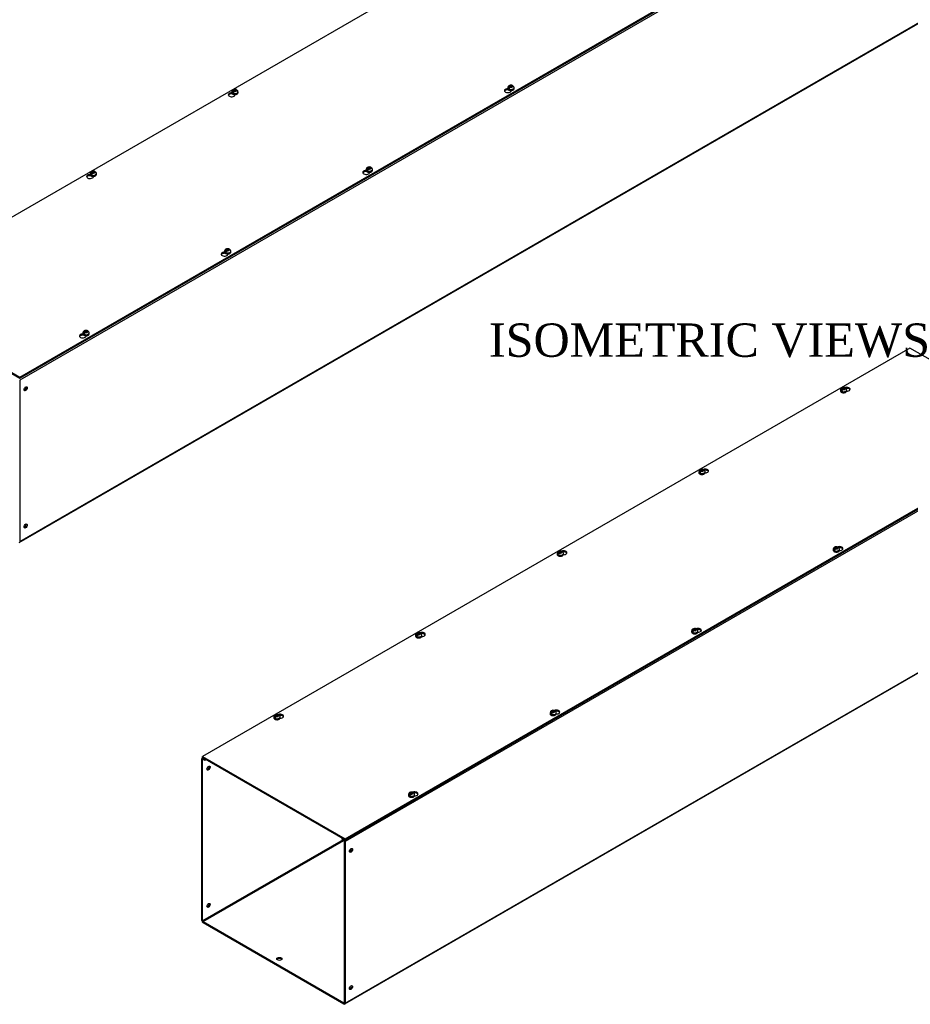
# Model space of a CAD drawing. Header units: inches. Extents: x 1 to 299, y -2 to 199.
# Tile 6 of 9: x 193 to 246, y 103 to 162. Entities that reach past the tile are written whole.
import ezdxf
from ezdxf.enums import TextEntityAlignment as Align

# ---------------------------------------------------------------- set-up
doc = ezdxf.new("R2010")
doc.units = ezdxf.units.IN
doc.header["$MEASUREMENT"] = 0
for name, color, linetype in [('COM56315-3', 7, 'Continuous'), ('COM56318-3', 7, 'Continuous'), ('Default', 7, 'Continuous'), ('SCS19515', 7, 'Continuous')]:
    doc.layers.add(name, color=color, linetype=linetype)
doc.styles.add('SEACAD_Times_New_Roman', font='times.ttf')

# ---------------------------------------------------------------- blocks, each defined once
blk = doc.blocks.new('SE2')
at = {"layer": 'COM56315-3', "color": 7, "linetype": 'Continuous'}
for p, q in [((277.484, 189.617), (192.631, 140.627)), ((192.608, 130.897), (277.461, 179.887)), ((192.631, 130.947), (277.484, 179.937)), ((192.631, 140.627), (192.631, 130.947))]:
    blk.add_line(p, q, dxfattribs=at)
for centre in [(192.984, 140.103), (192.984, 131.879)]:
    blk.add_ellipse(centre, major_axis=(0.067, 0.115), ratio=0.57735, dxfattribs=at)
for centre in [(192.933, 140.132), (192.933, 131.909)]:
    blk.add_ellipse(centre, major_axis=(0.067, 0.115), ratio=0.57735, start_param=3.534412, end_param=5.890366, dxfattribs=at)
at = {"layer": 'COM56318-3', "color": 7, "linetype": 'Continuous'}
for p, q in [((226.47, 170.206), (184.088, 145.737)), ((192.631, 140.805), (235.013, 165.274)), ((192.631, 140.741), (235.013, 165.21)), ((205.354, 157.773), (205.354, 157.799)), ((205.354, 157.773), (205.37, 157.782)), ((205.531, 157.706), (205.531, 157.735)), ((221.896, 158.02), (221.896, 158.047)), ((221.896, 158.02), (221.912, 158.029)), ((222.073, 157.953), (222.073, 157.982)), ((196.869, 152.874), (196.869, 152.9)), ((196.869, 152.874), (196.884, 152.883)), ((197.046, 152.807), (197.046, 152.836)), ((213.411, 153.121), (213.411, 153.148)), ((213.411, 153.121), (213.427, 153.13)), ((213.588, 153.054), (213.588, 153.083)), ((204.926, 148.222), (204.926, 148.249)), ((204.926, 148.222), (204.941, 148.231)), ((205.103, 148.155), (205.103, 148.184)), ((184.088, 145.737), (192.631, 140.805)), ((184.088, 145.673), (192.631, 140.741)), ((196.441, 143.323), (196.441, 143.35)), ((196.441, 143.323), (196.456, 143.332)), ((196.617, 143.256), (196.617, 143.285)), ((192.631, 140.741), (192.631, 140.805))]:
    blk.add_line(p, q, dxfattribs=at)
for centre, major_axis, start_param, end_param in [((205.33, 157.72), (0.203, 0), 1.537047, 6.405229), ((205.33, 157.657), (-0.203, 0), 4.590345, 6.008059), ((221.872, 157.968), (0.203, 0), 1.537047, 6.405229), ((221.872, 157.904), (-0.203, 0), 4.590345, 6.008059), ((196.844, 152.821), (0.203, 0), 1.537047, 6.405229), ((196.844, 152.758), (-0.203, 0), 4.590345, 6.008059), ((213.386, 153.069), (0.203, 0), 1.537047, 6.405229), ((213.386, 153.005), (-0.203, 0), 4.590345, 6.008059), ((204.901, 148.17), (0.203, 0), 1.537047, 6.405229), ((204.901, 148.106), (-0.203, 0), 4.590345, 6.008059), ((196.416, 143.271), (0.203, 0), 1.537047, 6.405229), ((196.416, 143.207), (-0.203, 0), 4.590345, 6.008059)]:
    blk.add_ellipse(centre, major_axis=major_axis, ratio=0.57735, start_param=start_param, end_param=end_param, dxfattribs=at)
at = {"layer": 'SCS19515', "color": 7, "linetype": 'Continuous'}
for p, q in [((221.877, 158.148), (221.877, 158.099)), ((222.008, 158.214), (221.977, 158.196)), ((222.008, 158.254), (222.078, 158.254)), ((222.008, 158.214), (222.008, 158.254)), ((222.008, 158.214), (222.008, 158.163)), ((222.008, 158.193), (222.078, 158.193)), ((222.02, 158.171), (222.051, 158.189)), ((222.12, 158.189), (222.051, 158.189)), ((222.108, 158.272), (222.078, 158.254)), ((222.078, 158.193), (222.078, 158.254)), ((222.12, 158.217), (222.078, 158.193)), ((222.12, 158.229), (222.151, 158.247)), ((222.12, 158.229), (222.12, 158.189)), ((222.252, 158.099), (222.252, 158.148)), ((205.335, 157.901), (205.335, 157.852)), ((205.442, 157.891), (205.371, 157.85)), ((205.466, 157.966), (205.435, 157.949)), ((205.466, 158.006), (205.536, 158.006)), ((205.466, 157.966), (205.466, 158.006)), ((205.466, 157.966), (205.466, 157.915)), ((205.466, 157.945), (205.536, 157.945)), ((205.478, 157.924), (205.508, 157.942)), ((205.578, 157.942), (205.508, 157.942)), ((205.566, 158.024), (205.536, 158.006)), ((205.536, 157.945), (205.536, 158.006)), ((205.578, 157.97), (205.536, 157.945)), ((205.578, 157.982), (205.609, 158)), ((205.578, 157.982), (205.578, 157.942)), ((205.71, 157.852), (205.71, 157.901)), ((221.984, 158.139), (221.913, 158.098)), ((196.849, 153.002), (196.849, 152.953)), ((196.957, 152.992), (196.886, 152.951)), ((196.981, 153.067), (196.95, 153.05)), ((196.981, 153.108), (197.05, 153.108)), ((196.981, 153.067), (196.981, 153.108)), ((196.981, 153.067), (196.981, 153.016)), ((196.981, 153.046), (197.05, 153.046)), ((196.992, 153.025), (197.023, 153.043)), ((197.093, 153.043), (197.023, 153.043)), ((197.081, 153.125), (197.05, 153.108)), ((197.05, 153.046), (197.05, 153.108)), ((197.093, 153.071), (197.05, 153.046)), ((197.093, 153.083), (197.124, 153.101)), ((197.093, 153.083), (197.093, 153.043)), ((197.224, 152.953), (197.224, 153.002)), ((213.391, 153.249), (213.391, 153.2)), ((213.499, 153.24), (213.428, 153.199)), ((213.523, 153.315), (213.492, 153.297)), ((213.523, 153.355), (213.592, 153.355)), ((213.523, 153.315), (213.523, 153.355)), ((213.523, 153.315), (213.523, 153.264)), ((213.523, 153.294), (213.592, 153.294)), ((213.534, 153.272), (213.565, 153.29)), ((213.635, 153.29), (213.565, 153.29)), ((213.623, 153.373), (213.592, 153.355)), ((213.592, 153.294), (213.592, 153.355)), ((213.635, 153.318), (213.592, 153.294)), ((213.635, 153.33), (213.666, 153.348)), ((213.635, 153.33), (213.635, 153.29)), ((213.766, 153.2), (213.766, 153.249)), ((204.906, 148.35), (204.906, 148.301)), ((205.014, 148.341), (204.942, 148.3)), ((205.038, 148.416), (205.007, 148.398)), ((205.038, 148.456), (205.107, 148.456)), ((205.038, 148.416), (205.038, 148.456)), ((205.038, 148.416), (205.038, 148.365)), ((205.038, 148.395), (205.107, 148.395)), ((205.049, 148.373), (205.08, 148.391)), ((205.15, 148.391), (205.08, 148.391)), ((205.138, 148.474), (205.107, 148.456)), ((205.107, 148.395), (205.107, 148.456)), ((205.15, 148.419), (205.107, 148.395)), ((205.15, 148.431), (205.18, 148.449)), ((205.15, 148.431), (205.15, 148.391)), ((205.281, 148.301), (205.281, 148.35)), ((196.421, 143.451), (196.421, 143.402)), ((196.529, 143.442), (196.457, 143.401)), ((196.552, 143.517), (196.521, 143.499)), ((196.552, 143.557), (196.622, 143.557)), ((196.552, 143.517), (196.552, 143.557)), ((196.552, 143.517), (196.552, 143.466)), ((196.552, 143.496), (196.622, 143.496)), ((196.564, 143.475), (196.595, 143.492)), ((196.664, 143.492), (196.595, 143.492)), ((196.653, 143.575), (196.622, 143.557)), ((196.622, 143.496), (196.622, 143.557)), ((196.664, 143.52), (196.622, 143.496)), ((196.664, 143.532), (196.695, 143.55)), ((196.664, 143.532), (196.664, 143.492)), ((196.796, 143.402), (196.796, 143.451))]:
    blk.add_line(p, q, dxfattribs=at)
for centre, radius, start, end in [((222.055, 158.075), 0.144, 122.64314, 170.97254), ((222.097, 158.051), 0.144, 122.64346, 170.97222), ((222.124, 158.148), 0.127, 0.36105, 52.38431), ((205.513, 157.828), 0.144, 122.64314, 170.97254), ((205.555, 157.803), 0.144, 122.64346, 170.97222), ((205.582, 157.9), 0.127, 0.36105, 52.38431), ((197.027, 152.929), 0.144, 122.64314, 170.97254), ((197.07, 152.904), 0.144, 122.64346, 170.97222), ((197.096, 153.001), 0.127, 0.36105, 52.38431), ((213.569, 153.176), 0.144, 122.64314, 170.97254), ((213.612, 153.152), 0.144, 122.64346, 170.97222), ((213.639, 153.249), 0.127, 0.36105, 52.38431), ((205.084, 148.277), 0.144, 122.64314, 170.97254), ((205.127, 148.253), 0.144, 122.64346, 170.97222), ((205.153, 148.35), 0.127, 0.36105, 52.38431), ((196.599, 143.378), 0.144, 122.64314, 170.97254), ((196.641, 143.354), 0.144, 122.64346, 170.97222), ((196.668, 143.451), 0.127, 0.36105, 52.38431)]:
    blk.add_arc(centre, radius, start, end, dxfattribs=at)
for centre, major_axis, start_param, end_param in [((222.064, 158.148), (0.188, 0), 3.141079, 6.283185), ((222.064, 158.222), (0.0975, 0), 1.098165, 3.614224), ((222.064, 158.222), (-0.0975, 0), 1.098165, 3.614224), ((222.064, 158.148), (0.188, 0), 0, 0.002282), ((205.522, 157.901), (0.188, 0), 3.141079, 6.283185), ((205.522, 157.852), (-0.188, 0), 0, 3.141593), ((205.522, 157.913), (-0.186, 0), 0.623612, 0.947184), ((205.522, 157.974), (0.0975, 0), 1.098165, 3.614224), ((205.522, 157.974), (-0.0975, 0), 1.098165, 3.614224), ((205.522, 157.901), (0.188, 0), 0, 0.002282), ((222.064, 158.099), (-0.188, 0), 0, 3.141593), ((222.064, 158.16), (-0.186, 0), 0.623612, 0.947184), ((197.037, 153.002), (0.188, 0), 3.141079, 6.283185), ((197.037, 152.953), (-0.188, 0), 0, 3.141593), ((197.037, 153.014), (-0.186, 0), 0.623612, 0.947184), ((197.037, 153.075), (0.0975, 0), 1.098165, 3.614224), ((197.037, 153.075), (-0.0975, 0), 1.098165, 3.614224), ((197.037, 153.002), (0.188, 0), 0, 0.002282), ((213.579, 153.249), (0.187, 0), 3.141079, 6.283185), ((213.579, 153.2), (-0.187, 0), 0, 3.141593), ((213.579, 153.261), (-0.186, 0), 0.623612, 0.947184), ((213.579, 153.323), (0.0975, 0), 1.098165, 3.614224), ((213.579, 153.323), (-0.0975, 0), 1.098165, 3.614224), ((213.579, 153.249), (0.187, 0), 0, 0.002282), ((205.094, 148.35), (0.188, 0), 3.141079, 6.283185), ((205.094, 148.301), (-0.188, 0), 0, 3.141593), ((205.094, 148.362), (-0.186, 0), 0.623612, 0.947184), ((205.094, 148.424), (0.0975, 0), 1.098165, 3.614224), ((205.094, 148.424), (-0.0975, 0), 1.098165, 3.614224), ((205.094, 148.35), (0.188, 0), 0, 0.002282), ((196.608, 143.451), (0.188, 0), 3.141079, 6.283185), ((196.608, 143.402), (-0.188, 0), 0, 3.141593), ((196.608, 143.463), (-0.186, 0), 0.623612, 0.947184), ((196.608, 143.525), (0.0975, 0), 1.098165, 3.614224), ((196.608, 143.525), (-0.0975, 0), 1.098165, 3.614224), ((196.608, 143.451), (0.188, 0), 0, 0.002282)]:
    blk.add_ellipse(centre, major_axis=major_axis, ratio=0.57735, start_param=start_param, end_param=end_param, dxfattribs=at)
for points, knots in [([(222.15, 158.278), (222.145, 158.28), (222.127, 158.288), (222.089, 158.294), (222.041, 158.295), (221.991, 158.286), (221.949, 158.267), (221.914, 158.241), (221.891, 158.21), (221.878, 158.177), (221.878, 158.158), (221.878, 158.148)], [0, 0, 0, 0, 0.045765, 0.175521, 0.307527, 0.442956, 0.585032, 0.704905, 0.817036, 0.925894, 1, 1, 1, 1]), ([(222.173, 158.248), (222.172, 158.252), (222.171, 158.255), (222.169, 158.262), (222.167, 158.265), (222.163, 158.27), (222.161, 158.273), (222.156, 158.276), (222.153, 158.278), (222.148, 158.28), (222.144, 158.281), (222.138, 158.281), (222.134, 158.281), (222.127, 158.28), (222.123, 158.279), (222.116, 158.276), (222.112, 158.274), (222.108, 158.272)], [0, 0, 0, 0, 0.125, 0.125, 0.25, 0.25, 0.375, 0.375, 0.5, 0.5, 0.625, 0.625, 0.75, 0.75, 0.875, 0.875, 1, 1, 1, 1]), ([(222.151, 158.247), (222.155, 158.249), (222.159, 158.251), (222.166, 158.254), (222.17, 158.255), (222.177, 158.256), (222.18, 158.257), (222.187, 158.256), (222.19, 158.255), (222.196, 158.253), (222.199, 158.252), (222.201, 158.25), (222.202, 158.25), (222.202, 158.249)], [0, 0, 0, 0, 0.125, 0.125, 0.25, 0.25, 0.375, 0.375, 0.5, 0.5, 0.625, 0.625, 0.6402307, 0.6402307, 0.6402307, 0.6402307]), ([(205.336, 157.854), (205.336, 157.848), (205.334, 157.834), (205.345, 157.808), (205.367, 157.782), (205.399, 157.76), (205.439, 157.743), (205.485, 157.734), (205.534, 157.732), (205.582, 157.738), (205.626, 157.751), (205.664, 157.771), (205.691, 157.797), (205.708, 157.826), (205.708, 157.843), (205.708, 157.853)], [0, 0, 0, 0, 0.036751, 0.112582, 0.188872, 0.269492, 0.353379, 0.437734, 0.52187, 0.606105, 0.690825, 0.776546, 0.863531, 0.938205, 1, 1, 1, 1]), ([(205.608, 158.03), (205.603, 158.033), (205.585, 158.041), (205.547, 158.047), (205.499, 158.048), (205.449, 158.038), (205.407, 158.02), (205.372, 157.993), (205.349, 157.963), (205.336, 157.93), (205.336, 157.91), (205.336, 157.901)], [0, 0, 0, 0, 0.045765, 0.175521, 0.307527, 0.442956, 0.585032, 0.704905, 0.817036, 0.925894, 1, 1, 1, 1]), ([(205.631, 158), (205.63, 158.004), (205.629, 158.008), (205.627, 158.015), (205.625, 158.018), (205.621, 158.023), (205.619, 158.025), (205.614, 158.029), (205.611, 158.03), (205.605, 158.033), (205.602, 158.033), (205.596, 158.034), (205.592, 158.033), (205.585, 158.032), (205.581, 158.031), (205.574, 158.028), (205.57, 158.026), (205.566, 158.024)], [0, 0, 0, 0, 0.125, 0.125, 0.25, 0.25, 0.375, 0.375, 0.5, 0.5, 0.625, 0.625, 0.75, 0.75, 0.875, 0.875, 1, 1, 1, 1]), ([(205.609, 158), (205.613, 158.002), (205.616, 158.004), (205.624, 158.007), (205.628, 158.008), (205.635, 158.009), (205.638, 158.009), (205.645, 158.009), (205.648, 158.008), (205.654, 158.006), (205.656, 158.004), (205.659, 158.002), (205.66, 158.002), (205.66, 158.002)], [0, 0, 0, 0, 0.125, 0.125, 0.25, 0.25, 0.375, 0.375, 0.5, 0.5, 0.625, 0.625, 0.6402307, 0.6402307, 0.6402307, 0.6402307]), ([(221.878, 158.101), (221.878, 158.096), (221.876, 158.081), (221.887, 158.055), (221.909, 158.029), (221.941, 158.007), (221.981, 157.991), (222.027, 157.981), (222.076, 157.979), (222.124, 157.985), (222.168, 157.998), (222.206, 158.019), (222.233, 158.044), (222.25, 158.073), (222.25, 158.091), (222.25, 158.1)], [0, 0, 0, 0, 0.036751, 0.112582, 0.188872, 0.269492, 0.353379, 0.437734, 0.52187, 0.606105, 0.690825, 0.776546, 0.863531, 0.938205, 1, 1, 1, 1]), ([(197.123, 153.132), (197.118, 153.134), (197.1, 153.142), (197.062, 153.148), (197.013, 153.149), (196.964, 153.139), (196.921, 153.121), (196.887, 153.094), (196.864, 153.064), (196.851, 153.031), (196.85, 153.011), (196.85, 153.002)], [0, 0, 0, 0, 0.045765, 0.175521, 0.307527, 0.442956, 0.585032, 0.704905, 0.817036, 0.925894, 1, 1, 1, 1]), ([(196.851, 152.955), (196.85, 152.949), (196.849, 152.935), (196.86, 152.909), (196.882, 152.883), (196.913, 152.861), (196.953, 152.844), (197, 152.835), (197.049, 152.833), (197.097, 152.839), (197.141, 152.852), (197.179, 152.872), (197.206, 152.898), (197.222, 152.927), (197.223, 152.944), (197.223, 152.954)], [0, 0, 0, 0, 0.036751, 0.112582, 0.188872, 0.269492, 0.353379, 0.437734, 0.52187, 0.606105, 0.690825, 0.776546, 0.863531, 0.938205, 1, 1, 1, 1]), ([(197.146, 153.101), (197.145, 153.105), (197.144, 153.109), (197.141, 153.116), (197.14, 153.119), (197.136, 153.124), (197.134, 153.126), (197.129, 153.13), (197.126, 153.131), (197.12, 153.134), (197.117, 153.134), (197.11, 153.135), (197.107, 153.134), (197.1, 153.133), (197.096, 153.132), (197.089, 153.129), (197.085, 153.127), (197.081, 153.125)], [0, 0, 0, 0, 0.125, 0.125, 0.25, 0.25, 0.375, 0.375, 0.5, 0.5, 0.625, 0.625, 0.75, 0.75, 0.875, 0.875, 1, 1, 1, 1]), ([(197.124, 153.101), (197.127, 153.103), (197.131, 153.105), (197.139, 153.108), (197.142, 153.109), (197.149, 153.11), (197.153, 153.11), (197.16, 153.11), (197.163, 153.109), (197.168, 153.107), (197.171, 153.105), (197.174, 153.103), (197.174, 153.103), (197.175, 153.103)], [0, 0, 0, 0, 0.125, 0.125, 0.25, 0.25, 0.375, 0.375, 0.5, 0.5, 0.625, 0.625, 0.6402307, 0.6402307, 0.6402307, 0.6402307]), ([(213.393, 153.202), (213.392, 153.197), (213.391, 153.182), (213.402, 153.156), (213.424, 153.13), (213.455, 153.108), (213.496, 153.092), (213.542, 153.082), (213.591, 153.08), (213.639, 153.086), (213.683, 153.099), (213.721, 153.12), (213.748, 153.145), (213.764, 153.174), (213.765, 153.192), (213.765, 153.201)], [0, 0, 0, 0, 0.036751, 0.112582, 0.188872, 0.269492, 0.353379, 0.437734, 0.52187, 0.606105, 0.690825, 0.776546, 0.863531, 0.938205, 1, 1, 1, 1]), ([(213.665, 153.379), (213.66, 153.381), (213.642, 153.389), (213.604, 153.395), (213.555, 153.396), (213.506, 153.387), (213.463, 153.368), (213.429, 153.342), (213.406, 153.311), (213.393, 153.278), (213.393, 153.259), (213.393, 153.249)], [0, 0, 0, 0, 0.045765, 0.175521, 0.307527, 0.442956, 0.585032, 0.704905, 0.817036, 0.925894, 1, 1, 1, 1]), ([(213.688, 153.349), (213.687, 153.353), (213.686, 153.356), (213.683, 153.363), (213.682, 153.366), (213.678, 153.371), (213.676, 153.374), (213.671, 153.377), (213.668, 153.379), (213.662, 153.381), (213.659, 153.382), (213.652, 153.382), (213.649, 153.382), (213.642, 153.381), (213.638, 153.38), (213.631, 153.377), (213.627, 153.375), (213.623, 153.373)], [0, 0, 0, 0, 0.125, 0.125, 0.25, 0.25, 0.375, 0.375, 0.5, 0.5, 0.625, 0.625, 0.75, 0.75, 0.875, 0.875, 1, 1, 1, 1]), ([(213.666, 153.348), (213.669, 153.35), (213.673, 153.352), (213.681, 153.355), (213.684, 153.356), (213.691, 153.357), (213.695, 153.358), (213.702, 153.357), (213.705, 153.357), (213.711, 153.354), (213.713, 153.353), (213.716, 153.351), (213.716, 153.351), (213.717, 153.35)], [0, 0, 0, 0, 0.125, 0.125, 0.25, 0.25, 0.375, 0.375, 0.5, 0.5, 0.625, 0.625, 0.6402307, 0.6402307, 0.6402307, 0.6402307]), ([(205.18, 148.48), (205.174, 148.482), (205.157, 148.49), (205.118, 148.496), (205.07, 148.497), (205.021, 148.488), (204.978, 148.469), (204.944, 148.443), (204.921, 148.412), (204.907, 148.379), (204.907, 148.36), (204.907, 148.35)], [0, 0, 0, 0, 0.045765, 0.175521, 0.307527, 0.442956, 0.585032, 0.704905, 0.817036, 0.925894, 1, 1, 1, 1]), ([(204.908, 148.303), (204.907, 148.298), (204.906, 148.283), (204.917, 148.257), (204.938, 148.231), (204.97, 148.209), (205.01, 148.193), (205.057, 148.183), (205.105, 148.181), (205.154, 148.187), (205.198, 148.2), (205.236, 148.221), (205.263, 148.246), (205.279, 148.275), (205.28, 148.293), (205.28, 148.302)], [0, 0, 0, 0, 0.036751, 0.112582, 0.188872, 0.269492, 0.353379, 0.437734, 0.52187, 0.606105, 0.690825, 0.776546, 0.863531, 0.938205, 1, 1, 1, 1]), ([(205.202, 148.45), (205.202, 148.454), (205.201, 148.457), (205.198, 148.464), (205.196, 148.467), (205.193, 148.472), (205.19, 148.475), (205.186, 148.478), (205.183, 148.48), (205.177, 148.482), (205.174, 148.483), (205.167, 148.483), (205.164, 148.483), (205.157, 148.482), (205.153, 148.481), (205.145, 148.478), (205.142, 148.476), (205.138, 148.474)], [0, 0, 0, 0, 0.125, 0.125, 0.25, 0.25, 0.375, 0.375, 0.5, 0.5, 0.625, 0.625, 0.75, 0.75, 0.875, 0.875, 1, 1, 1, 1]), ([(205.18, 148.449), (205.184, 148.451), (205.188, 148.453), (205.195, 148.456), (205.199, 148.457), (205.206, 148.458), (205.21, 148.459), (205.216, 148.458), (205.219, 148.458), (205.225, 148.455), (205.228, 148.454), (205.231, 148.452), (205.231, 148.452), (205.231, 148.451)], [0, 0, 0, 0, 0.125, 0.125, 0.25, 0.25, 0.375, 0.375, 0.5, 0.5, 0.625, 0.625, 0.6402307, 0.6402307, 0.6402307, 0.6402307]), ([(196.422, 143.404), (196.422, 143.399), (196.421, 143.384), (196.432, 143.358), (196.453, 143.332), (196.485, 143.31), (196.525, 143.294), (196.571, 143.284), (196.62, 143.282), (196.668, 143.288), (196.713, 143.301), (196.751, 143.322), (196.778, 143.347), (196.794, 143.376), (196.794, 143.394), (196.795, 143.403)], [0, 0, 0, 0, 0.036751, 0.112582, 0.188872, 0.269492, 0.353379, 0.437734, 0.52187, 0.606105, 0.690825, 0.776546, 0.863531, 0.938205, 1, 1, 1, 1]), ([(196.694, 143.581), (196.689, 143.583), (196.671, 143.591), (196.633, 143.597), (196.585, 143.598), (196.536, 143.589), (196.493, 143.57), (196.459, 143.544), (196.435, 143.513), (196.422, 143.48), (196.422, 143.461), (196.422, 143.451)], [0, 0, 0, 0, 0.045765, 0.175521, 0.307527, 0.442956, 0.585032, 0.704905, 0.817036, 0.925894, 1, 1, 1, 1]), ([(196.717, 143.551), (196.716, 143.555), (196.715, 143.558), (196.713, 143.565), (196.711, 143.568), (196.707, 143.573), (196.705, 143.576), (196.7, 143.579), (196.698, 143.581), (196.692, 143.583), (196.689, 143.584), (196.682, 143.584), (196.678, 143.584), (196.671, 143.583), (196.668, 143.582), (196.66, 143.579), (196.656, 143.577), (196.653, 143.575)], [0, 0, 0, 0, 0.125, 0.125, 0.25, 0.25, 0.375, 0.375, 0.5, 0.5, 0.625, 0.625, 0.75, 0.75, 0.875, 0.875, 1, 1, 1, 1]), ([(196.695, 143.55), (196.699, 143.552), (196.703, 143.554), (196.71, 143.557), (196.714, 143.558), (196.721, 143.559), (196.724, 143.56), (196.731, 143.559), (196.734, 143.559), (196.74, 143.556), (196.743, 143.555), (196.745, 143.553), (196.746, 143.553), (196.746, 143.552)], [0, 0, 0, 0, 0.125, 0.125, 0.25, 0.25, 0.375, 0.375, 0.5, 0.5, 0.625, 0.625, 0.6402307, 0.6402307, 0.6402307, 0.6402307])]:
    blk.add_open_spline(points, degree=3, knots=knots, dxfattribs=at)
blk = doc.blocks.new('SE3')
at = {"layer": 'COM56315-3', "color": 7, "linetype": 'Continuous'}
for p, q in [((296.981, 161.953), (212.128, 112.963)), ((212.128, 103.283), (296.981, 152.272)), ((212.106, 103.233), (296.958, 152.223)), ((203.541, 108.24), (203.541, 117.921)), ((203.608, 117.996), (203.563, 117.97)), ((203.592, 117.891), (203.617, 117.906)), ((203.592, 108.211), (203.592, 117.891)), ((203.639, 117.978), (203.617, 117.965)), ((203.617, 117.965), (203.718, 117.907)), ((203.617, 117.906), (203.718, 117.848)), ((203.718, 117.907), (203.74, 117.92)), ((203.718, 117.848), (203.718, 117.907)), ((203.718, 117.848), (203.791, 117.89)), ((212.001, 113.066), (203.592, 108.211)), ((203.617, 108.167), (212.052, 113.036)), ((211.973, 113.166), (211.951, 113.153)), ((211.951, 113.153), (212.052, 113.095)), ((211.951, 113.094), (211.951, 113.153)), ((211.951, 113.094), (212.052, 113.036)), ((212.052, 113.095), (212.074, 113.108)), ((212.077, 112.992), (212.077, 103.312)), ((212.128, 112.963), (212.128, 103.283)), ((203.617, 108.167), (212.052, 103.297)), ((203.617, 108.108), (212.052, 103.239)), ((212.077, 103.312), (212.052, 103.297))]:
    blk.add_line(p, q, dxfattribs=at)
for centre, major_axis, start_param, end_param in [((203.617, 117.877), (0.054, -0.0935), 2.356194, 3.926991), ((203.617, 117.877), (0.018, -0.0312), 2.356194, 3.926991), ((203.894, 117.397), (0.067, 0.115), 3.534412, 5.890366), ((212.052, 113.007), (-0.054, 0.0935), 3.926991, 5.497787), ((212.052, 113.007), (-0.018, 0.0312), 3.926991, 5.497787), ((212.431, 112.468), (-0.067, -0.115), 0.392819, 2.748773), ((203.894, 109.173), (0.067, 0.115), 3.534412, 5.890366), ((203.617, 108.196), (-0.054, 0.0935), 0.785398, 2.356194), ((203.617, 108.196), (-0.018, 0.0312), 0.785398, 2.356194), ((208.188, 105.877), (-0.156, 0), 3.473487, 5.951291), ((212.431, 104.244), (-0.066, -0.115), 0.392819, 2.748773), ((212.052, 103.327), (-0.018, 0.0312), 2.356194, 3.926991), ((212.052, 103.327), (-0.054, 0.0935), 2.356194, 3.926991)]:
    blk.add_ellipse(centre, major_axis=major_axis, ratio=0.57735, start_param=start_param, end_param=end_param, dxfattribs=at)
for centre, major_axis in [((203.945, 117.367), (0.067, 0.115)), ((212.481, 112.439), (-0.067, -0.115)), ((203.945, 109.143), (0.067, 0.115)), ((208.188, 105.936), (-0.156, 0)), ((212.481, 104.215), (-0.067, -0.115))]:
    blk.add_ellipse(centre, major_axis=major_axis, ratio=0.57735, dxfattribs=at)
at = {"layer": 'COM56318-3', "color": 7, "linetype": 'Continuous'}
for p, q in [((245.967, 142.542), (203.585, 118.073)), ((254.51, 137.61), (245.967, 142.542)), ((212.128, 113.14), (254.51, 137.61)), ((212.128, 113.077), (254.51, 137.546)), ((203.585, 118.073), (212.128, 113.14)), ((203.585, 118.009), (203.585, 118.073)), ((203.585, 118.009), (212.128, 113.077)), ((212.128, 113.077), (212.128, 113.14))]:
    blk.add_line(p, q, dxfattribs=at)
for centre, major_axis, start_param, end_param in [((242.182, 140.076), (-0.203, 0), 1.52323, 5.289648), ((242.182, 140.012), (0.203, 0), 0.275127, 1.795245), ((233.697, 135.177), (-0.203, 0), 1.52323, 5.289648), ((233.697, 135.113), (0.203, 0), 0.275127, 1.795245), ((241.754, 130.525), (-0.203, 0), 1.52323, 5.289648), ((241.754, 130.462), (0.203, 0), 0.275127, 1.795245), ((225.211, 130.278), (-0.203, 0), 1.52323, 5.349832), ((225.211, 130.214), (0.203, 0), 0.275127, 1.795245), ((233.268, 125.626), (-0.203, 0), 1.52323, 5.349832), ((233.268, 125.563), (0.203, 0), 0.275127, 1.795245), ((216.726, 125.379), (-0.203, 0), 1.52323, 5.289648), ((216.726, 125.315), (0.203, 0), 0.275127, 1.795245), ((208.241, 120.48), (-0.203, 0), 1.52323, 5.289648), ((208.241, 120.416), (0.203, 0), 0.275127, 1.795245), ((224.783, 120.727), (-0.203, 0), 1.52323, 5.349832), ((224.783, 120.664), (0.203, 0), 0.275127, 1.795245), ((216.298, 115.828), (-0.203, 0), 1.52323, 5.289648), ((216.298, 115.765), (0.203, 0), 0.275127, 1.795245)]:
    blk.add_ellipse(centre, major_axis=major_axis, ratio=0.57735, start_param=start_param, end_param=end_param, dxfattribs=at)
at = {"layer": 'SCS19515', "color": 7, "linetype": 'Continuous'}
for p, q in [((241.802, 140.034), (241.802, 139.985)), ((241.91, 140.025), (241.839, 139.984)), ((241.934, 140.1), (241.903, 140.082)), ((241.934, 140.14), (242.003, 140.14)), ((241.934, 140.1), (241.934, 140.14)), ((241.934, 140.1), (241.934, 140.049)), ((241.934, 140.079), (242.003, 140.079)), ((241.945, 140.058), (241.976, 140.075)), ((242.046, 140.075), (241.976, 140.075)), ((242.034, 140.158), (242.003, 140.14)), ((242.003, 140.079), (242.003, 140.14)), ((242.046, 140.103), (242.003, 140.079)), ((242.046, 140.116), (242.077, 140.133)), ((242.046, 140.116), (242.046, 140.075)), ((242.177, 139.985), (242.177, 140.034)), ((233.317, 135.135), (233.317, 135.086)), ((233.448, 135.201), (233.418, 135.183)), ((233.448, 135.241), (233.518, 135.241)), ((233.448, 135.201), (233.448, 135.241)), ((233.448, 135.201), (233.448, 135.15)), ((233.448, 135.18), (233.518, 135.18)), ((233.46, 135.159), (233.491, 135.177)), ((233.56, 135.177), (233.491, 135.177)), ((233.549, 135.259), (233.518, 135.241)), ((233.518, 135.18), (233.518, 135.241)), ((233.56, 135.204), (233.518, 135.18)), ((233.56, 135.217), (233.591, 135.234)), ((233.56, 135.217), (233.56, 135.177)), ((233.692, 135.086), (233.692, 135.135)), ((233.425, 135.126), (233.353, 135.085)), ((241.374, 130.484), (241.374, 130.435)), ((241.481, 130.474), (241.41, 130.433)), ((241.505, 130.549), (241.474, 130.532)), ((241.505, 130.59), (241.575, 130.59)), ((241.505, 130.549), (241.505, 130.59)), ((241.505, 130.549), (241.505, 130.498)), ((241.505, 130.528), (241.575, 130.528)), ((241.517, 130.507), (241.548, 130.525)), ((241.617, 130.525), (241.548, 130.525)), ((241.606, 130.607), (241.575, 130.59)), ((241.575, 130.528), (241.575, 130.59)), ((241.617, 130.553), (241.575, 130.528)), ((241.617, 130.565), (241.648, 130.583)), ((241.617, 130.565), (241.617, 130.525)), ((241.749, 130.435), (241.749, 130.484)), ((224.832, 130.236), (224.832, 130.187)), ((224.939, 130.227), (224.868, 130.186)), ((224.963, 130.302), (224.932, 130.284)), ((224.963, 130.342), (225.033, 130.342)), ((224.963, 130.302), (224.963, 130.342)), ((224.963, 130.302), (224.963, 130.251)), ((224.963, 130.281), (225.033, 130.281)), ((224.975, 130.26), (225.006, 130.278)), ((225.075, 130.278), (225.006, 130.278)), ((225.064, 130.36), (225.033, 130.342)), ((225.033, 130.281), (225.033, 130.342)), ((225.075, 130.305), (225.033, 130.281)), ((225.075, 130.318), (225.106, 130.335)), ((225.075, 130.318), (225.075, 130.278)), ((225.207, 130.187), (225.207, 130.236)), ((233.02, 125.691), (233.089, 125.691)), ((233.02, 125.65), (233.02, 125.691)), ((233.12, 125.708), (233.089, 125.691)), ((233.089, 125.629), (233.089, 125.691)), ((216.346, 125.337), (216.346, 125.288)), ((216.454, 125.328), (216.383, 125.287)), ((216.478, 125.403), (216.447, 125.385)), ((216.478, 125.443), (216.547, 125.443)), ((216.478, 125.403), (216.478, 125.443)), ((216.478, 125.403), (216.478, 125.352)), ((216.478, 125.382), (216.547, 125.382)), ((216.489, 125.361), (216.52, 125.379)), ((216.59, 125.379), (216.52, 125.379)), ((216.578, 125.461), (216.547, 125.443)), ((216.547, 125.382), (216.547, 125.443)), ((216.59, 125.406), (216.547, 125.382)), ((216.59, 125.419), (216.621, 125.436)), ((216.59, 125.419), (216.59, 125.379)), ((216.721, 125.288), (216.721, 125.337)), ((232.888, 125.585), (232.888, 125.536)), ((232.996, 125.575), (232.925, 125.534)), ((233.02, 125.65), (232.989, 125.633)), ((233.02, 125.65), (233.02, 125.599)), ((233.02, 125.629), (233.089, 125.629)), ((233.032, 125.608), (233.062, 125.626)), ((233.132, 125.626), (233.062, 125.626)), ((233.132, 125.654), (233.089, 125.629)), ((233.132, 125.666), (233.163, 125.684)), ((233.132, 125.666), (233.132, 125.626)), ((233.263, 125.536), (233.263, 125.585)), ((207.861, 120.438), (207.861, 120.389)), ((207.969, 120.429), (207.897, 120.388)), ((207.993, 120.504), (207.962, 120.486)), ((207.993, 120.544), (208.062, 120.544)), ((207.993, 120.504), (207.993, 120.544)), ((207.993, 120.504), (207.993, 120.453)), ((207.993, 120.483), (208.062, 120.483)), ((208.004, 120.462), (208.035, 120.48)), ((208.105, 120.48), (208.035, 120.48)), ((208.093, 120.562), (208.062, 120.544)), ((208.062, 120.483), (208.062, 120.544)), ((208.105, 120.507), (208.062, 120.483)), ((208.105, 120.52), (208.135, 120.538)), ((208.105, 120.52), (208.105, 120.48)), ((208.236, 120.389), (208.236, 120.438)), ((224.403, 120.686), (224.403, 120.637)), ((224.511, 120.677), (224.439, 120.635)), ((224.535, 120.751), (224.504, 120.734)), ((224.535, 120.792), (224.604, 120.792)), ((224.535, 120.751), (224.535, 120.792)), ((224.535, 120.751), (224.535, 120.701)), ((224.535, 120.73), (224.604, 120.73)), ((224.546, 120.709), (224.577, 120.727)), ((224.647, 120.727), (224.577, 120.727)), ((224.635, 120.809), (224.604, 120.792)), ((224.604, 120.73), (224.604, 120.792)), ((224.647, 120.755), (224.604, 120.73)), ((224.647, 120.767), (224.677, 120.785)), ((224.647, 120.767), (224.647, 120.727)), ((224.778, 120.637), (224.778, 120.686)), ((215.918, 115.787), (215.918, 115.738)), ((216.026, 115.778), (215.954, 115.736)), ((216.049, 115.852), (216.019, 115.835)), ((216.049, 115.893), (216.119, 115.893)), ((216.049, 115.852), (216.049, 115.893)), ((216.049, 115.852), (216.049, 115.802)), ((216.049, 115.831), (216.119, 115.831)), ((216.061, 115.81), (216.092, 115.828)), ((216.161, 115.828), (216.092, 115.828)), ((216.15, 115.91), (216.119, 115.893)), ((216.119, 115.831), (216.119, 115.893)), ((216.161, 115.856), (216.119, 115.831)), ((216.161, 115.868), (216.192, 115.886)), ((216.161, 115.868), (216.161, 115.828)), ((216.293, 115.738), (216.293, 115.787))]:
    blk.add_line(p, q, dxfattribs=at)
for centre, radius, start, end in [((241.939, 140.031), 0.136, 117.57392, 178.91262), ((241.98, 139.961), 0.144, 122.64314, 170.97254), ((241.989, 139.943), 0.238, 68.50384, 118.43804), ((242.023, 139.937), 0.144, 122.64346, 170.97222), ((242.054, 140.037), 0.122, 358.61469, 53.06792), ((233.454, 135.132), 0.136, 117.57392, 178.91262), ((233.495, 135.062), 0.144, 122.64314, 170.97254), ((233.504, 135.044), 0.238, 68.50384, 118.43804), ((233.538, 135.038), 0.144, 122.64346, 170.97222), ((233.568, 135.138), 0.122, 358.61469, 53.06792), ((241.51, 130.481), 0.136, 117.57392, 178.91262), ((241.552, 130.411), 0.144, 122.64314, 170.97254), ((241.56, 130.393), 0.238, 68.50384, 118.43804), ((241.594, 130.386), 0.144, 122.64346, 170.97222), ((241.625, 130.487), 0.122, 358.61469, 53.06792), ((224.968, 130.233), 0.136, 117.57392, 178.91262), ((225.01, 130.163), 0.144, 122.64314, 170.97254), ((225.018, 130.145), 0.238, 68.50384, 118.43804), ((225.052, 130.139), 0.144, 122.64346, 170.97222), ((225.083, 130.239), 0.122, 358.61469, 53.06792), ((233.025, 125.582), 0.136, 117.57392, 178.91262), ((233.075, 125.494), 0.238, 68.50384, 118.43804), ((216.483, 125.334), 0.136, 117.57392, 178.91262), ((216.525, 125.264), 0.144, 122.64314, 170.97254), ((216.533, 125.246), 0.238, 68.50384, 118.43804), ((216.567, 125.24), 0.144, 122.64346, 170.97222), ((216.598, 125.34), 0.122, 358.61469, 53.06792), ((233.067, 125.512), 0.144, 122.64314, 170.97254), ((233.109, 125.487), 0.144, 122.64346, 170.97222), ((233.14, 125.588), 0.122, 358.61469, 53.06792), ((207.998, 120.435), 0.136, 117.57392, 178.91262), ((208.039, 120.365), 0.144, 122.64314, 170.97254), ((208.048, 120.347), 0.238, 68.50384, 118.43804), ((208.082, 120.341), 0.144, 122.64346, 170.97222), ((208.112, 120.441), 0.122, 358.61469, 53.06792), ((224.54, 120.683), 0.136, 117.57392, 178.91262), ((224.581, 120.613), 0.144, 122.64314, 170.97254), ((224.59, 120.595), 0.238, 68.50384, 118.43804), ((224.624, 120.588), 0.144, 122.64346, 170.97222), ((224.655, 120.689), 0.122, 358.61469, 53.06792), ((216.055, 115.784), 0.136, 117.57392, 178.91262), ((216.096, 115.714), 0.144, 122.64314, 170.97254), ((216.105, 115.696), 0.238, 68.50384, 118.43804), ((216.138, 115.689), 0.144, 122.64346, 170.97222), ((216.169, 115.79), 0.122, 358.61469, 53.06792)]:
    blk.add_arc(centre, radius, start, end, dxfattribs=at)
for centre, major_axis, start_param, end_param in [((241.99, 140.034), (-0.187, 0), 0.002282, 3.141079), ((241.99, 139.985), (0.187, 0), 3.141593, 6.283185), ((241.99, 140.047), (-0.186, 0), 0.623612, 0.947184), ((241.99, 140.108), (0.0975, 0), 1.098165, 3.614224), ((241.99, 140.108), (-0.0975, 0), 1.098165, 3.614224), ((233.504, 135.135), (-0.187, 0), 0.002282, 3.141079), ((233.504, 135.209), (0.0975, 0), 1.098165, 3.614224), ((233.504, 135.209), (-0.0975, 0), 1.098165, 3.614224), ((233.504, 135.086), (0.188, 0), 3.141593, 6.283185), ((233.504, 135.148), (-0.186, 0), 0.623612, 0.947184), ((241.561, 130.484), (-0.188, 0), 0.002282, 3.141079), ((241.561, 130.435), (0.188, 0), 3.141593, 6.283185), ((241.561, 130.496), (-0.186, 0), 0.623612, 0.947184), ((241.561, 130.557), (0.0975, 0), 1.098165, 3.614224), ((241.561, 130.557), (-0.0975, 0), 1.098165, 3.614224), ((225.019, 130.236), (-0.188, 0), 0.002282, 3.141079), ((225.019, 130.187), (0.188, 0), 3.141593, 6.283185), ((225.019, 130.249), (-0.186, 0), 0.623612, 0.947184), ((225.019, 130.31), (0.0975, 0), 1.098165, 3.614224), ((225.019, 130.31), (-0.0975, 0), 1.098165, 3.614224), ((233.076, 125.658), (0.0975, 0), 1.098165, 3.614224), ((216.534, 125.337), (-0.188, 0), 0.002282, 3.141079), ((216.534, 125.288), (0.187, 0), 3.141593, 6.283185), ((216.534, 125.35), (-0.186, 0), 0.623612, 0.947184), ((216.534, 125.411), (0.0975, 0), 1.098165, 3.614224), ((216.534, 125.411), (-0.0975, 0), 1.098165, 3.614224), ((233.076, 125.585), (-0.187, 0), 0.002282, 3.141079), ((233.076, 125.536), (0.187, 0), 3.141593, 6.283185), ((233.076, 125.597), (-0.186, 0), 0.623612, 0.947184), ((233.076, 125.658), (-0.0975, 0), 1.098165, 3.614224), ((208.049, 120.438), (-0.187, 0), 0.002282, 3.141079), ((208.049, 120.389), (0.188, 0), 3.141593, 6.283185), ((208.049, 120.451), (-0.186, 0), 0.623612, 0.947184), ((208.049, 120.512), (0.0975, 0), 1.098165, 3.614224), ((208.049, 120.512), (-0.0975, 0), 1.098165, 3.614224), ((224.591, 120.686), (-0.188, 0), 0.002282, 3.141079), ((224.591, 120.637), (0.188, 0), 3.141593, 6.283185), ((224.591, 120.698), (-0.186, 0), 0.623612, 0.947184), ((224.591, 120.759), (0.0975, 0), 1.098165, 3.614224), ((224.591, 120.759), (-0.0975, 0), 1.098165, 3.614224), ((216.105, 115.787), (-0.188, 0), 0.002282, 3.141079), ((216.105, 115.738), (0.188, 0), 3.141593, 6.283185), ((216.105, 115.799), (-0.186, 0), 0.623612, 0.947184), ((216.105, 115.86), (0.0975, 0), 1.098165, 3.614224), ((216.105, 115.86), (-0.0975, 0), 1.098165, 3.614224)]:
    blk.add_ellipse(centre, major_axis=major_axis, ratio=0.57735, start_param=start_param, end_param=end_param, dxfattribs=at)
for points, knots in [([(241.803, 139.984), (241.803, 139.982), (241.801, 139.969), (241.811, 139.946), (241.831, 139.919), (241.861, 139.896), (241.9, 139.879), (241.946, 139.868), (241.994, 139.865), (242.043, 139.87), (242.085, 139.881), (242.106, 139.892), (242.117, 139.897)], [0, 0, 0, 0, 0.025112, 0.128246, 0.23115, 0.339557, 0.452913, 0.567342, 0.681464, 0.795633, 0.910383, 1, 1, 1, 1]), ([(242.098, 140.134), (242.098, 140.138), (242.097, 140.142), (242.094, 140.148), (242.093, 140.151), (242.089, 140.157), (242.087, 140.159), (242.082, 140.163), (242.079, 140.164), (242.073, 140.166), (242.07, 140.167), (242.063, 140.167), (242.06, 140.167), (242.053, 140.166), (242.049, 140.165), (242.042, 140.162), (242.038, 140.16), (242.034, 140.158)], [0, 0, 0, 0, 0.125, 0.125, 0.25, 0.25, 0.375, 0.375, 0.5, 0.5, 0.625, 0.625, 0.75, 0.75, 0.875, 0.875, 1, 1, 1, 1]), ([(242.077, 140.133), (242.08, 140.136), (242.084, 140.137), (242.092, 140.14), (242.095, 140.141), (242.102, 140.143), (242.106, 140.143), (242.112, 140.142), (242.116, 140.142), (242.121, 140.14), (242.124, 140.138), (242.127, 140.136), (242.127, 140.136), (242.127, 140.135)], [0, 0, 0, 0, 0.125, 0.125, 0.25, 0.25, 0.375, 0.375, 0.5, 0.5, 0.625, 0.625, 0.6405416, 0.6405416, 0.6405416, 0.6405416]), ([(242.117, 139.897), (242.124, 139.902), (242.141, 139.912), (242.162, 139.935), (242.176, 139.962), (242.176, 139.977), (242.175, 139.983)], [0, 0, 0, 0, 0.183141, 0.530925, 0.828588, 1, 1, 1, 1]), ([(233.613, 135.235), (233.613, 135.239), (233.612, 135.243), (233.609, 135.249), (233.607, 135.252), (233.604, 135.258), (233.601, 135.26), (233.596, 135.264), (233.594, 135.265), (233.588, 135.267), (233.585, 135.268), (233.578, 135.268), (233.575, 135.268), (233.567, 135.267), (233.564, 135.266), (233.556, 135.263), (233.553, 135.261), (233.549, 135.259)], [0, 0, 0, 0, 0.125, 0.125, 0.25, 0.25, 0.375, 0.375, 0.5, 0.5, 0.625, 0.625, 0.75, 0.75, 0.875, 0.875, 1, 1, 1, 1]), ([(233.591, 135.234), (233.595, 135.237), (233.599, 135.238), (233.606, 135.241), (233.61, 135.242), (233.617, 135.244), (233.621, 135.244), (233.627, 135.243), (233.63, 135.243), (233.636, 135.241), (233.639, 135.239), (233.642, 135.237), (233.642, 135.237), (233.642, 135.237)], [0, 0, 0, 0, 0.125, 0.125, 0.25, 0.25, 0.375, 0.375, 0.5, 0.5, 0.625, 0.625, 0.6405416, 0.6405416, 0.6405416, 0.6405416]), ([(233.318, 135.085), (233.318, 135.083), (233.316, 135.07), (233.326, 135.047), (233.345, 135.02), (233.376, 134.997), (233.415, 134.98), (233.46, 134.969), (233.509, 134.966), (233.557, 134.971), (233.6, 134.982), (233.621, 134.993), (233.632, 134.998)], [0, 0, 0, 0, 0.025112, 0.128246, 0.23115, 0.339557, 0.452913, 0.567342, 0.681464, 0.795633, 0.910383, 1, 1, 1, 1]), ([(233.632, 134.998), (233.639, 135.003), (233.656, 135.013), (233.677, 135.036), (233.691, 135.063), (233.69, 135.078), (233.69, 135.084)], [0, 0, 0, 0, 0.183141, 0.530925, 0.828588, 1, 1, 1, 1]), ([(241.375, 130.434), (241.375, 130.431), (241.373, 130.419), (241.382, 130.395), (241.402, 130.368), (241.432, 130.346), (241.472, 130.328), (241.517, 130.318), (241.566, 130.315), (241.614, 130.319), (241.657, 130.331), (241.678, 130.341), (241.689, 130.347)], [0, 0, 0, 0, 0.025112, 0.128246, 0.23115, 0.339557, 0.452913, 0.567342, 0.681464, 0.795633, 0.910383, 1, 1, 1, 1]), ([(241.67, 130.583), (241.669, 130.587), (241.668, 130.591), (241.666, 130.598), (241.664, 130.601), (241.66, 130.606), (241.658, 130.608), (241.653, 130.612), (241.65, 130.614), (241.645, 130.616), (241.641, 130.616), (241.635, 130.617), (241.631, 130.617), (241.624, 130.615), (241.621, 130.614), (241.613, 130.611), (241.609, 130.61), (241.606, 130.607)], [0, 0, 0, 0, 0.125, 0.125, 0.25, 0.25, 0.375, 0.375, 0.5, 0.5, 0.625, 0.625, 0.75, 0.75, 0.875, 0.875, 1, 1, 1, 1]), ([(241.648, 130.583), (241.652, 130.585), (241.656, 130.587), (241.663, 130.59), (241.667, 130.591), (241.674, 130.592), (241.677, 130.592), (241.684, 130.592), (241.687, 130.591), (241.693, 130.589), (241.696, 130.588), (241.698, 130.585), (241.699, 130.585), (241.699, 130.585)], [0, 0, 0, 0, 0.125, 0.125, 0.25, 0.25, 0.375, 0.375, 0.5, 0.5, 0.625, 0.625, 0.6405416, 0.6405416, 0.6405416, 0.6405416]), ([(241.689, 130.347), (241.695, 130.351), (241.712, 130.362), (241.734, 130.384), (241.747, 130.411), (241.747, 130.426), (241.747, 130.433)], [0, 0, 0, 0, 0.183141, 0.530925, 0.828588, 1, 1, 1, 1]), ([(224.833, 130.186), (224.832, 130.184), (224.831, 130.172), (224.84, 130.148), (224.86, 130.121), (224.89, 130.098), (224.929, 130.081), (224.975, 130.07), (225.024, 130.067), (225.072, 130.072), (225.115, 130.083), (225.136, 130.094), (225.147, 130.099)], [0, 0, 0, 0, 0.025112, 0.128246, 0.23115, 0.339557, 0.452913, 0.567342, 0.681464, 0.795633, 0.910383, 1, 1, 1, 1]), ([(225.128, 130.336), (225.127, 130.34), (225.126, 130.344), (225.124, 130.35), (225.122, 130.353), (225.118, 130.359), (225.116, 130.361), (225.111, 130.365), (225.108, 130.366), (225.103, 130.368), (225.099, 130.369), (225.093, 130.369), (225.089, 130.369), (225.082, 130.368), (225.079, 130.367), (225.071, 130.364), (225.067, 130.362), (225.064, 130.36)], [0, 0, 0, 0, 0.125, 0.125, 0.25, 0.25, 0.375, 0.375, 0.5, 0.5, 0.625, 0.625, 0.75, 0.75, 0.875, 0.875, 1, 1, 1, 1]), ([(225.106, 130.335), (225.11, 130.338), (225.114, 130.34), (225.121, 130.342), (225.125, 130.343), (225.132, 130.345), (225.135, 130.345), (225.142, 130.344), (225.145, 130.344), (225.151, 130.342), (225.154, 130.34), (225.156, 130.338), (225.157, 130.338), (225.157, 130.338)], [0, 0, 0, 0, 0.125, 0.125, 0.25, 0.25, 0.375, 0.375, 0.5, 0.5, 0.625, 0.625, 0.6405416, 0.6405416, 0.6405416, 0.6405416]), ([(225.147, 130.099), (225.153, 130.104), (225.17, 130.114), (225.192, 130.137), (225.205, 130.164), (225.205, 130.179), (225.205, 130.185)], [0, 0, 0, 0, 0.183141, 0.530925, 0.828588, 1, 1, 1, 1]), ([(233.185, 125.684), (233.184, 125.688), (233.183, 125.692), (233.18, 125.699), (233.179, 125.702), (233.175, 125.707), (233.173, 125.709), (233.168, 125.713), (233.165, 125.715), (233.159, 125.717), (233.156, 125.717), (233.15, 125.718), (233.146, 125.718), (233.139, 125.716), (233.135, 125.715), (233.128, 125.712), (233.124, 125.711), (233.12, 125.708)], [0, 0, 0, 0, 0.125, 0.125, 0.25, 0.25, 0.375, 0.375, 0.5, 0.5, 0.625, 0.625, 0.75, 0.75, 0.875, 0.875, 1, 1, 1, 1]), ([(233.163, 125.684), (233.166, 125.686), (233.17, 125.688), (233.178, 125.691), (233.181, 125.692), (233.189, 125.693), (233.192, 125.693), (233.199, 125.693), (233.202, 125.692), (233.208, 125.69), (233.21, 125.689), (233.213, 125.686), (233.213, 125.686), (233.214, 125.686)], [0, 0, 0, 0, 0.125, 0.125, 0.25, 0.25, 0.375, 0.375, 0.5, 0.5, 0.625, 0.625, 0.6405416, 0.6405416, 0.6405416, 0.6405416]), ([(216.348, 125.288), (216.347, 125.285), (216.346, 125.273), (216.355, 125.249), (216.375, 125.222), (216.405, 125.199), (216.444, 125.182), (216.49, 125.171), (216.539, 125.168), (216.587, 125.173), (216.629, 125.184), (216.651, 125.195), (216.661, 125.2)], [0, 0, 0, 0, 0.025112, 0.128246, 0.23115, 0.339557, 0.452913, 0.567342, 0.681464, 0.795633, 0.910383, 1, 1, 1, 1]), ([(216.643, 125.437), (216.642, 125.441), (216.641, 125.445), (216.638, 125.451), (216.637, 125.454), (216.633, 125.46), (216.631, 125.462), (216.626, 125.466), (216.623, 125.467), (216.617, 125.469), (216.614, 125.47), (216.608, 125.47), (216.604, 125.47), (216.597, 125.469), (216.593, 125.468), (216.586, 125.465), (216.582, 125.463), (216.578, 125.461)], [0, 0, 0, 0, 0.125, 0.125, 0.25, 0.25, 0.375, 0.375, 0.5, 0.5, 0.625, 0.625, 0.75, 0.75, 0.875, 0.875, 1, 1, 1, 1]), ([(216.621, 125.436), (216.624, 125.439), (216.628, 125.441), (216.636, 125.443), (216.639, 125.444), (216.646, 125.446), (216.65, 125.446), (216.657, 125.445), (216.66, 125.445), (216.666, 125.443), (216.668, 125.441), (216.671, 125.439), (216.671, 125.439), (216.672, 125.439)], [0, 0, 0, 0, 0.125, 0.125, 0.25, 0.25, 0.375, 0.375, 0.5, 0.5, 0.625, 0.625, 0.6405416, 0.6405416, 0.6405416, 0.6405416]), ([(216.661, 125.2), (216.668, 125.205), (216.685, 125.215), (216.707, 125.238), (216.72, 125.265), (216.72, 125.28), (216.72, 125.286)], [0, 0, 0, 0, 0.183141, 0.530925, 0.828588, 1, 1, 1, 1]), ([(232.89, 125.535), (232.889, 125.532), (232.888, 125.52), (232.897, 125.496), (232.917, 125.47), (232.947, 125.447), (232.986, 125.43), (233.032, 125.419), (233.081, 125.416), (233.129, 125.42), (233.171, 125.432), (233.193, 125.442), (233.203, 125.448)], [0, 0, 0, 0, 0.025112, 0.128246, 0.23115, 0.339557, 0.452913, 0.567342, 0.681464, 0.795633, 0.910383, 1, 1, 1, 1]), ([(233.203, 125.448), (233.21, 125.452), (233.227, 125.463), (233.249, 125.486), (233.262, 125.512), (233.262, 125.527), (233.262, 125.534)], [0, 0, 0, 0, 0.183141, 0.530925, 0.828588, 1, 1, 1, 1]), ([(207.862, 120.389), (207.862, 120.386), (207.86, 120.374), (207.87, 120.35), (207.889, 120.323), (207.92, 120.3), (207.959, 120.283), (208.005, 120.272), (208.053, 120.269), (208.101, 120.274), (208.144, 120.285), (208.165, 120.296), (208.176, 120.301)], [0, 0, 0, 0, 0.025112, 0.128246, 0.23115, 0.339557, 0.452913, 0.567342, 0.681464, 0.795633, 0.910383, 1, 1, 1, 1]), ([(208.157, 120.538), (208.157, 120.542), (208.156, 120.546), (208.153, 120.552), (208.152, 120.555), (208.148, 120.561), (208.145, 120.563), (208.141, 120.567), (208.138, 120.568), (208.132, 120.57), (208.129, 120.571), (208.122, 120.571), (208.119, 120.571), (208.112, 120.57), (208.108, 120.569), (208.101, 120.566), (208.097, 120.564), (208.093, 120.562)], [0, 0, 0, 0, 0.125, 0.125, 0.25, 0.25, 0.375, 0.375, 0.5, 0.5, 0.625, 0.625, 0.75, 0.75, 0.875, 0.875, 1, 1, 1, 1]), ([(208.135, 120.538), (208.139, 120.54), (208.143, 120.542), (208.15, 120.544), (208.154, 120.545), (208.161, 120.547), (208.165, 120.547), (208.171, 120.546), (208.174, 120.546), (208.18, 120.544), (208.183, 120.542), (208.186, 120.54), (208.186, 120.54), (208.186, 120.54)], [0, 0, 0, 0, 0.125, 0.125, 0.25, 0.25, 0.375, 0.375, 0.5, 0.5, 0.625, 0.625, 0.6405416, 0.6405416, 0.6405416, 0.6405416]), ([(208.176, 120.301), (208.183, 120.306), (208.2, 120.316), (208.221, 120.339), (208.235, 120.366), (208.235, 120.381), (208.234, 120.387)], [0, 0, 0, 0, 0.183141, 0.530925, 0.828588, 1, 1, 1, 1]), ([(224.404, 120.636), (224.404, 120.633), (224.402, 120.621), (224.412, 120.597), (224.432, 120.571), (224.462, 120.548), (224.501, 120.531), (224.547, 120.52), (224.595, 120.517), (224.643, 120.521), (224.686, 120.533), (224.707, 120.543), (224.718, 120.549)], [0, 0, 0, 0, 0.025112, 0.128246, 0.23115, 0.339557, 0.452913, 0.567342, 0.681464, 0.795633, 0.910383, 1, 1, 1, 1]), ([(224.699, 120.785), (224.699, 120.789), (224.698, 120.793), (224.695, 120.8), (224.694, 120.803), (224.69, 120.808), (224.688, 120.81), (224.683, 120.814), (224.68, 120.816), (224.674, 120.818), (224.671, 120.818), (224.664, 120.819), (224.661, 120.819), (224.654, 120.817), (224.65, 120.816), (224.643, 120.813), (224.639, 120.812), (224.635, 120.809)], [0, 0, 0, 0, 0.125, 0.125, 0.25, 0.25, 0.375, 0.375, 0.5, 0.5, 0.625, 0.625, 0.75, 0.75, 0.875, 0.875, 1, 1, 1, 1]), ([(224.677, 120.785), (224.681, 120.787), (224.685, 120.789), (224.692, 120.792), (224.696, 120.793), (224.703, 120.794), (224.707, 120.794), (224.713, 120.794), (224.716, 120.793), (224.722, 120.791), (224.725, 120.79), (224.728, 120.787), (224.728, 120.787), (224.728, 120.787)], [0, 0, 0, 0, 0.125, 0.125, 0.25, 0.25, 0.375, 0.375, 0.5, 0.5, 0.625, 0.625, 0.6405416, 0.6405416, 0.6405416, 0.6405416]), ([(224.718, 120.549), (224.725, 120.553), (224.742, 120.564), (224.763, 120.587), (224.777, 120.613), (224.777, 120.628), (224.776, 120.635)], [0, 0, 0, 0, 0.183141, 0.530925, 0.828588, 1, 1, 1, 1]), ([(215.919, 115.737), (215.919, 115.734), (215.917, 115.722), (215.927, 115.698), (215.946, 115.672), (215.977, 115.649), (216.016, 115.632), (216.061, 115.621), (216.11, 115.618), (216.158, 115.622), (216.201, 115.634), (216.222, 115.644), (216.233, 115.65)], [0, 0, 0, 0, 0.025112, 0.128246, 0.23115, 0.339557, 0.452913, 0.567342, 0.681464, 0.795633, 0.910383, 1, 1, 1, 1]), ([(216.214, 115.886), (216.213, 115.89), (216.212, 115.894), (216.21, 115.901), (216.208, 115.904), (216.204, 115.909), (216.202, 115.911), (216.197, 115.915), (216.195, 115.917), (216.189, 115.919), (216.186, 115.919), (216.179, 115.92), (216.176, 115.92), (216.168, 115.918), (216.165, 115.917), (216.157, 115.914), (216.154, 115.913), (216.15, 115.91)], [0, 0, 0, 0, 0.125, 0.125, 0.25, 0.25, 0.375, 0.375, 0.5, 0.5, 0.625, 0.625, 0.75, 0.75, 0.875, 0.875, 1, 1, 1, 1]), ([(216.192, 115.886), (216.196, 115.888), (216.2, 115.89), (216.207, 115.893), (216.211, 115.894), (216.218, 115.895), (216.221, 115.895), (216.228, 115.895), (216.231, 115.894), (216.237, 115.892), (216.24, 115.891), (216.243, 115.888), (216.243, 115.888), (216.243, 115.888)], [0, 0, 0, 0, 0.125, 0.125, 0.25, 0.25, 0.375, 0.375, 0.5, 0.5, 0.625, 0.625, 0.6405416, 0.6405416, 0.6405416, 0.6405416]), ([(216.233, 115.65), (216.24, 115.654), (216.256, 115.665), (216.278, 115.688), (216.292, 115.714), (216.291, 115.729), (216.291, 115.736)], [0, 0, 0, 0, 0.183141, 0.530925, 0.828588, 1, 1, 1, 1])]:
    blk.add_open_spline(points, degree=3, knots=knots, dxfattribs=at)

msp = doc.modelspace()

# ---------------------------------------------------------------- block references
at = {"layer": 'Default'}
for name in ['SE2', 'SE3']:
    msp.add_blockref(name, (0, 0), dxfattribs=at)

# ---------------------------------------------------------------- texts
at = {"layer": 'Default', "color": 7, "linetype": 'Continuous', "style": 'SEACAD_Times_New_Roman'}
msp.add_text('ISOMETRIC VIEWS', height=2, dxfattribs=at).set_placement((220.748, 144.019), align=Align.TOP_LEFT)

doc.saveas('drawing.dxf')
